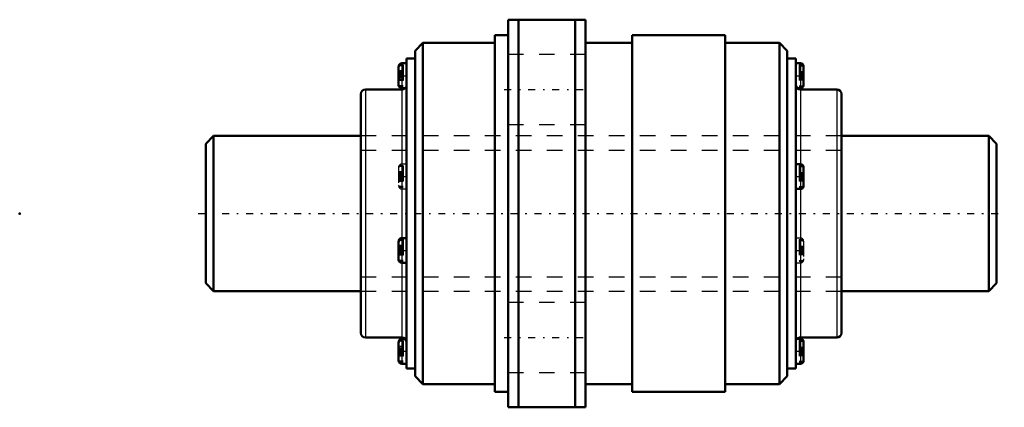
# Model space of a CAD drawing. Header units: millimetres. Extents: x -12 to 51.5, y -12.5 to 12.5.
import ezdxf

# ---------------------------------------------------------------- set-up
doc = ezdxf.new("R2010")
doc.units = ezdxf.units.MM
doc.linetypes.add('Center', pattern=[1.5, 0.45, -0.5, 0.05, -0.5])
doc.linetypes.add('Dashed', pattern=[2, 1, -1])
for name, color, linetype, lineweight in [('2d ConnectionPoints', 7, 'Continuous', 50), ('AM_0', 7, 'Continuous', 50), ('AM_4', 3, 'Continuous', 25), ('AM_5', 3, 'Continuous', 25), ('AM_7', 7, 'Center', 25), ('AM_9', 6, 'Dashed', 25)]:
    doc.layers.add(name, color=color, linetype=linetype, lineweight=lineweight)

# ---------------------------------------------------------------- blocks, each defined once
blk = doc.blocks.new('1_BLK1010_3_2ZZ_Nut_0_in_BLK1010_3_2ZZ_51LC7T_000_4')
at = {"layer": 'AM_0'}
for p, q in [((24.5, 12.5), (19.5, 12.5)), ((19.5, 12.5), (19.5, -12.5)), ((20.167, 12.5), (20.167, -12.5)), ((23.833, 12.5), (23.833, -12.5)), ((24.5, 12.5), (24.5, -12.5)), ((18.64, 11.5), (18.64, -11.5)), ((19.5, 11.5), (18.64, 11.5)), ((27.5, 11.5), (27.5, -11.5)), ((33.5, 11.5), (27.5, 11.5)), ((33.5, 11.5), (33.5, -11.5)), ((14, 11), (13.5, 10.5)), ((14, 11), (14, -11)), ((18.64, 11), (14, 11)), ((27.5, 11), (24.5, 11)), ((37, 11), (33.5, 11)), ((37.5, 10.5), (37, 11)), ((37, 11), (37, -11)), ((13.5, 10.5), (13.5, -10.5)), ((37.5, 10.5), (37.5, -10.5)), ((12.468, 9.582), (12.468, 9.533)), ((12.94, 9.687), (12.64, 9.687)), ((13.5, 10), (12.94, 10)), ((12.94, 10), (12.94, -10)), ((38.06, 10), (37.5, 10)), ((38.06, 10), (38.06, -10)), ((38.36, 9.687), (38.06, 9.687)), ((12.44, 9.487), (12.44, 8.287)), ((38.532, 9.158), (38.532, 8.975)), ((38.532, 9.039), (38.56, 9.039)), ((38.56, 9.487), (38.56, 8.287)), ((12.468, 8.725), (12.44, 8.725)), ((12.468, 8.798), (12.468, 8.615)), ((10, 7.7), (10, -7.7)), ((12.64, 8), (10.3, 8)), ((12.64, 8.087), (12.94, 8.087)), ((38.149, 8.087), (38.36, 8.087)), ((40.7, 8), (38.36, 8)), ((38.532, 8.24), (38.532, 8.191)), ((41, 7.7), (41, -7.7)), ((38.36, 3.181), (38.06, 3.181)), ((38.532, 2.653), (38.532, 2.469)), ((38.56, 2.981), (38.56, 1.781)), ((38.532, 2.533), (38.56, 2.533)), ((38.06, 1.581), (38.36, 1.581)), ((38.532, 1.734), (38.532, 1.685)), ((12.44, -1.781), (12.44, -2.981)), ((12.468, -1.685), (12.468, -1.734)), ((12.94, -1.581), (12.64, -1.581)), ((12.468, -2.469), (12.468, -2.653)), ((12.468, -2.542), (12.44, -2.542)), ((12.64, -3.181), (12.94, -3.181)), ((10.3, -8), (12.64, -8)), ((12.468, -8.191), (12.468, -8.24)), ((12.851, -8.087), (12.64, -8.087)), ((38.36, -8.087), (38.06, -8.087)), ((38.36, -8), (40.7, -8)), ((12.44, -8.287), (12.44, -9.487)), ((38.532, -8.615), (38.532, -8.798)), ((38.532, -8.734), (38.56, -8.734)), ((38.56, -8.287), (38.56, -9.487)), ((12.468, -9.048), (12.44, -9.048)), ((12.468, -8.975), (12.468, -9.158)), ((12.64, -9.687), (12.94, -9.687)), ((12.94, -10), (13.5, -10)), ((37.5, -10), (38.06, -10)), ((38.06, -9.687), (38.36, -9.687)), ((38.532, -9.533), (38.532, -9.582)), ((13.5, -10.5), (14, -11)), ((37, -11), (37.5, -10.5)), ((14, -11), (18.64, -11)), ((24.5, -11), (27.5, -11)), ((33.5, -11), (37, -11)), ((18.64, -11.5), (19.5, -11.5)), ((27.5, -11.5), (33.5, -11.5)), ((19.5, -12.5), (24.5, -12.5))]:
    blk.add_line(p, q, dxfattribs=at)
for points in [[(12.44, 9.483), (12.441, 9.503), (12.46, 9.568), (12.468, 9.582)], [(12.468, 9.533), (12.444, 9.472), (12.44, 9.434)], [(38.56, 9.132), (38.559, 9.137), (38.54, 9.154), (38.532, 9.158)], [(38.532, 8.975), (38.556, 8.958), (38.56, 8.948)], [(12.44, 8.825), (12.441, 8.82), (12.46, 8.802), (12.468, 8.798)], [(12.468, 8.615), (12.444, 8.631), (12.44, 8.641)], [(38.56, 8.339), (38.559, 8.319), (38.54, 8.255), (38.532, 8.24)], [(38.532, 8.191), (38.556, 8.252), (38.56, 8.29)], [(38.56, 2.626), (38.559, 2.632), (38.54, 2.649), (38.532, 2.653)], [(38.532, 2.469), (38.556, 2.453), (38.56, 2.443)], [(38.56, 1.833), (38.559, 1.814), (38.54, 1.749), (38.532, 1.734)], [(38.532, 1.685), (38.556, 1.747), (38.56, 1.784)], [(12.44, -1.784), (12.441, -1.764), (12.46, -1.7), (12.468, -1.685)], [(12.468, -1.734), (12.444, -1.796), (12.44, -1.833)], [(12.44, -2.443), (12.441, -2.448), (12.46, -2.465), (12.468, -2.469)], [(12.468, -2.653), (12.444, -2.636), (12.44, -2.626)], [(12.44, -8.29), (12.441, -8.27), (12.46, -8.206), (12.468, -8.191)], [(12.468, -8.24), (12.444, -8.301), (12.44, -8.339)], [(38.56, -8.641), (38.559, -8.636), (38.54, -8.619), (38.532, -8.615)], [(38.532, -8.798), (38.556, -8.815), (38.56, -8.825)], [(12.44, -8.948), (12.441, -8.953), (12.46, -8.971), (12.468, -8.975)], [(12.468, -9.158), (12.444, -9.142), (12.44, -9.132)], [(38.56, -9.434), (38.559, -9.454), (38.54, -9.518), (38.532, -9.533)], [(38.532, -9.582), (38.556, -9.521), (38.56, -9.483)]]:
    blk.add_lwpolyline(points, dxfattribs=at)
for centre, radius, start, end in [((12.64, 9.487), 0.2, 90, 156.34363), ((38.36, 9.487), 0.2, 0, 90), ((12.64, 8.287), 0.2, 180, 270), ((38.36, 8.3), 0.3, 180, 270), ((38.36, 8.287), 0.2, 358.71023, 0), ((10.3, 7.7), 0.3, 90, 180), ((12.64, 8.3), 0.3, 270, 314.6341), ((38.36, 8.287), 0.2, 270, 332.87363), ((40.7, 7.7), 0.3, 0, 90), ((38.36, 2.981), 0.2, 0, 90), ((38.36, 1.781), 0.2, 270, 332.87363), ((38.36, 1.781), 0.2, 358.71023, 0), ((12.64, -1.781), 0.2, 90, 156.34363), ((12.64, -2.981), 0.2, 180, 270), ((10.3, -7.7), 0.3, 180, 270), ((12.64, -8.287), 0.2, 90, 156.34363), ((12.64, -8.3), 0.3, 360, 90), ((38.36, -8.3), 0.3, 90, 134.6341), ((38.36, -8.287), 0.2, 0, 90), ((40.7, -7.7), 0.3, 270, 360), ((12.64, -9.487), 0.2, 180, 270), ((38.36, -9.487), 0.2, 358.71023, 0), ((38.36, -9.487), 0.2, 270, 332.87363)]:
    blk.add_arc(centre, radius, start, end, dxfattribs=at)
at = {"layer": 'AM_4'}
for p, q in [((12.64, 9.687), (12.64, 8.087)), ((38.36, 9.687), (38.36, 8.087)), ((38.532, 9.044), (38.56, 9.044)), ((12.468, 8.718), (12.44, 8.718)), ((10.3, 8), (10.3, -8)), ((12.64, 8), (12.64, -8)), ((38.36, 8), (38.36, -8)), ((40.7, 8), (40.7, -8)), ((38.532, 2.539), (38.56, 2.539)), ((12.468, -2.549), (12.44, -2.549)), ((12.64, -8.087), (12.64, -9.687)), ((38.36, -8.087), (38.36, -9.687)), ((38.532, -8.729), (38.56, -8.729)), ((12.468, -9.055), (12.44, -9.055))]:
    blk.add_line(p, q, dxfattribs=at)
at = {"layer": 'AM_7'}
for p, q in [((12.415, 8.887), (12.965, 8.887)), ((38.035, 8.887), (38.585, 8.887)), ((19.25, 8), (24.75, 8)), ((12.415, 2.381), (12.965, 2.381)), ((38.035, 2.381), (38.585, 2.381)), ((12.415, -2.381), (12.965, -2.381)), ((38.035, -2.381), (38.585, -2.381)), ((19.25, -8), (24.75, -8)), ((12.415, -8.887), (12.965, -8.887)), ((38.035, -8.887), (38.585, -8.887))]:
    blk.add_line(p, q, dxfattribs=at)
at = {"layer": 'AM_9'}
for p, q in [((24.5, 10.25), (19.5, 10.25)), ((12.74, 9.582), (12.468, 9.582)), ((12.74, 9.533), (12.468, 9.533)), ((12.74, 9.582), (12.74, 8.191)), ((38.26, 9.582), (38.532, 9.582)), ((38.26, 9.582), (38.26, 8.191)), ((38.26, 9.533), (38.532, 9.533)), ((38.532, 9.533), (38.532, 9.582)), ((12.74, 9.196), (12.44, 9.196)), ((12.74, 9.147), (12.44, 9.147)), ((12.74, 9.055), (12.44, 9.055)), ((12.44, 9.048), (12.74, 9.048)), ((12.74, 8.902), (12.44, 8.902)), ((12.464, 9.048), (12.468, 9.158)), ((12.468, 8.975), (12.464, 9.048)), ((12.74, 9.158), (12.468, 9.158)), ((12.74, 8.975), (12.468, 8.975)), ((38.26, 9.158), (38.532, 9.158)), ((38.26, 9.157), (38.56, 9.157)), ((38.26, 9.108), (38.56, 9.108)), ((38.26, 9.044), (38.532, 9.044)), ((38.26, 9.039), (38.532, 9.039)), ((38.26, 8.975), (38.532, 8.975)), ((38.26, 8.912), (38.56, 8.912)), ((12.74, 8.871), (12.44, 8.871)), ((12.74, 8.626), (12.44, 8.626)), ((12.74, 8.577), (12.44, 8.577)), ((12.444, 8.301), (12.44, 8.339)), ((12.468, 8.24), (12.444, 8.301)), ((12.74, 8.798), (12.468, 8.798)), ((12.74, 8.725), (12.468, 8.725)), ((12.74, 8.718), (12.468, 8.718)), ((12.74, 8.615), (12.468, 8.615)), ((38.26, 8.861), (38.56, 8.861)), ((38.26, 8.798), (38.532, 8.798)), ((38.56, 8.734), (38.26, 8.734)), ((38.26, 8.729), (38.56, 8.729)), ((38.26, 8.665), (38.56, 8.665)), ((38.26, 8.616), (38.56, 8.616)), ((38.26, 8.615), (38.532, 8.615)), ((38.536, 8.734), (38.532, 8.798)), ((38.532, 8.615), (38.536, 8.734)), ((12.74, 8.24), (12.468, 8.24)), ((12.468, 8.191), (12.468, 8.24)), ((12.74, 8.191), (12.468, 8.191)), ((38.06, 8.087), (38.149, 8.087)), ((38.26, 8.24), (38.532, 8.24)), ((38.26, 8.191), (38.532, 8.191)), ((19.5, 5.75), (24.5, 5.75)), ((41, 5), (10, 5)), ((12.94, 3.181), (12.64, 3.181)), ((12.44, 2.981), (12.44, 1.781)), ((12.74, 2.691), (12.44, 2.691)), ((12.74, 2.641), (12.44, 2.641)), ((12.74, 2.549), (12.44, 2.549)), ((12.44, 2.542), (12.74, 2.542)), ((12.74, 3.077), (12.468, 3.077)), ((12.468, 3.077), (12.468, 3.028)), ((12.74, 3.028), (12.468, 3.028)), ((12.74, 2.653), (12.468, 2.653)), ((12.468, 2.469), (12.468, 2.653)), ((12.74, 3.077), (12.74, 1.685)), ((38.26, 3.077), (38.532, 3.077)), ((38.26, 3.077), (38.26, 1.685)), ((38.26, 3.028), (38.532, 3.028)), ((38.26, 2.653), (38.532, 2.653)), ((38.26, 2.652), (38.56, 2.652)), ((38.26, 2.603), (38.56, 2.603)), ((38.532, 3.028), (38.532, 3.077)), ((12.74, 2.397), (12.44, 2.397)), ((12.74, 2.366), (12.44, 2.366)), ((12.74, 2.22), (12.44, 2.22)), ((12.74, 2.213), (12.44, 2.213)), ((12.74, 2.121), (12.44, 2.121)), ((12.74, 2.072), (12.44, 2.072)), ((12.74, 2.469), (12.468, 2.469)), ((12.74, 2.293), (12.468, 2.293)), ((12.468, 2.293), (12.468, 2.109)), ((12.74, 2.109), (12.468, 2.109)), ((38.26, 2.539), (38.532, 2.539)), ((38.26, 2.533), (38.532, 2.533)), ((38.26, 2.469), (38.532, 2.469)), ((38.26, 2.407), (38.56, 2.407)), ((38.26, 2.355), (38.56, 2.355)), ((38.26, 2.293), (38.532, 2.293)), ((38.56, 2.229), (38.26, 2.229)), ((38.26, 2.223), (38.56, 2.223)), ((38.26, 2.159), (38.56, 2.159)), ((38.26, 2.11), (38.56, 2.11)), ((38.26, 2.109), (38.532, 2.109)), ((38.536, 2.229), (38.532, 2.293)), ((38.532, 2.109), (38.536, 2.229)), ((12.74, 1.734), (12.468, 1.734)), ((12.468, 1.685), (12.468, 1.734)), ((12.74, 1.685), (12.468, 1.685)), ((12.64, 1.581), (12.94, 1.581)), ((38.26, 1.734), (38.532, 1.734)), ((38.26, 1.685), (38.532, 1.685)), ((12.74, -1.685), (12.468, -1.685)), ((12.74, -1.734), (12.468, -1.734)), ((12.74, -1.685), (12.74, -3.077)), ((38.36, -1.581), (38.06, -1.581)), ((38.26, -1.685), (38.532, -1.685)), ((38.26, -1.685), (38.26, -3.077)), ((38.26, -1.734), (38.532, -1.734)), ((38.532, -1.734), (38.532, -1.685)), ((38.56, -1.781), (38.56, -2.981)), ((12.74, -2.072), (12.44, -2.072)), ((12.74, -2.121), (12.44, -2.121)), ((12.74, -2.213), (12.44, -2.213)), ((12.44, -2.22), (12.74, -2.22)), ((12.74, -2.366), (12.44, -2.366)), ((12.74, -2.397), (12.44, -2.397)), ((12.464, -2.22), (12.468, -2.109)), ((12.468, -2.293), (12.464, -2.22)), ((12.74, -2.109), (12.468, -2.109)), ((12.74, -2.293), (12.468, -2.293)), ((12.74, -2.469), (12.468, -2.469)), ((38.26, -2.109), (38.532, -2.109)), ((38.26, -2.11), (38.56, -2.11)), ((38.26, -2.159), (38.56, -2.159)), ((38.26, -2.223), (38.56, -2.223)), ((38.26, -2.229), (38.56, -2.229)), ((38.26, -2.293), (38.532, -2.293)), ((38.26, -2.355), (38.56, -2.355)), ((38.26, -2.407), (38.56, -2.407)), ((38.26, -2.469), (38.532, -2.469)), ((38.56, -2.533), (38.26, -2.533)), ((38.26, -2.539), (38.56, -2.539)), ((38.532, -2.109), (38.532, -2.293)), ((38.532, -2.653), (38.532, -2.469)), ((12.74, -2.641), (12.44, -2.641)), ((12.74, -2.691), (12.44, -2.691)), ((12.444, -2.966), (12.44, -2.929)), ((12.468, -3.028), (12.444, -2.966)), ((12.74, -2.542), (12.468, -2.542)), ((12.74, -2.549), (12.468, -2.549)), ((12.74, -2.653), (12.468, -2.653)), ((12.74, -3.028), (12.468, -3.028)), ((12.468, -3.077), (12.468, -3.028)), ((12.74, -3.077), (12.468, -3.077)), ((38.26, -2.603), (38.56, -2.603)), ((38.26, -2.652), (38.56, -2.652)), ((38.26, -2.653), (38.532, -2.653)), ((38.26, -3.028), (38.532, -3.028)), ((38.26, -3.077), (38.532, -3.077)), ((38.532, -3.028), (38.532, -3.077)), ((38.06, -3.181), (38.36, -3.181)), ((10, -5), (41, -5)), ((24.5, -5.75), (19.5, -5.75)), ((12.74, -8.191), (12.468, -8.191)), ((12.74, -8.24), (12.468, -8.24)), ((12.74, -8.191), (12.74, -9.582)), ((12.94, -8.087), (12.851, -8.087)), ((38.26, -8.191), (38.532, -8.191)), ((38.26, -8.191), (38.26, -9.582)), ((38.26, -8.24), (38.532, -8.24)), ((38.532, -8.24), (38.532, -8.191)), ((12.74, -8.577), (12.44, -8.577)), ((12.74, -8.626), (12.44, -8.626)), ((12.74, -8.718), (12.44, -8.718)), ((12.44, -8.725), (12.74, -8.725)), ((12.74, -8.871), (12.44, -8.871)), ((12.464, -8.725), (12.468, -8.615)), ((12.468, -8.798), (12.464, -8.725)), ((12.74, -8.615), (12.468, -8.615)), ((12.74, -8.798), (12.468, -8.798)), ((38.26, -8.615), (38.532, -8.615)), ((38.26, -8.616), (38.56, -8.616)), ((38.26, -8.665), (38.56, -8.665)), ((38.26, -8.729), (38.532, -8.729)), ((38.26, -8.734), (38.532, -8.734)), ((38.26, -8.798), (38.532, -8.798)), ((38.26, -8.861), (38.56, -8.861)), ((12.74, -8.902), (12.44, -8.902)), ((12.74, -9.147), (12.44, -9.147)), ((12.74, -9.196), (12.44, -9.196)), ((12.444, -9.472), (12.44, -9.434)), ((12.449, -9.493), (12.444, -9.472)), ((12.468, -9.533), (12.449, -9.493)), ((12.74, -8.975), (12.468, -8.975)), ((12.74, -9.048), (12.468, -9.048)), ((12.74, -9.055), (12.468, -9.055)), ((12.74, -9.158), (12.468, -9.158)), ((38.26, -8.912), (38.56, -8.912)), ((38.26, -8.975), (38.532, -8.975)), ((38.56, -9.039), (38.26, -9.039)), ((38.26, -9.044), (38.56, -9.044)), ((38.26, -9.108), (38.56, -9.108)), ((38.26, -9.157), (38.56, -9.157)), ((38.26, -9.158), (38.532, -9.158)), ((38.536, -9.039), (38.532, -8.975)), ((38.532, -9.158), (38.536, -9.039)), ((12.74, -9.533), (12.468, -9.533)), ((12.468, -9.582), (12.468, -9.533)), ((12.74, -9.582), (12.468, -9.582)), ((38.26, -9.533), (38.532, -9.533)), ((38.26, -9.582), (38.532, -9.582)), ((19.5, -10.25), (24.5, -10.25))]:
    blk.add_line(p, q, dxfattribs=at)
for points in [[(38.548, 9.502), (38.54, 9.518), (38.532, 9.533)], [(12.468, 9.158), (12.444, 9.142), (12.44, 9.132)], [(12.44, 8.948), (12.441, 8.953), (12.46, 8.971), (12.468, 8.975)], [(38.56, 9.434), (38.559, 9.454), (38.548, 9.502)], [(38.532, 8.798), (38.556, 8.815), (38.56, 8.825)], [(38.56, 8.641), (38.559, 8.636), (38.54, 8.619), (38.532, 8.615)], [(12.44, 2.978), (12.441, 2.998), (12.46, 3.062), (12.468, 3.077)], [(12.468, 3.028), (12.444, 2.966), (12.44, 2.929)], [(12.468, 2.653), (12.444, 2.636), (12.44, 2.626)], [(38.548, 2.997), (38.54, 3.013), (38.532, 3.028)], [(38.56, 2.929), (38.559, 2.949), (38.548, 2.997)], [(12.44, 2.443), (12.441, 2.448), (12.46, 2.465), (12.468, 2.469)], [(12.44, 2.32), (12.441, 2.314), (12.46, 2.297), (12.468, 2.293)], [(12.468, 2.109), (12.444, 2.126), (12.44, 2.136)], [(38.532, 2.293), (38.556, 2.31), (38.56, 2.32)], [(38.56, 2.136), (38.559, 2.131), (38.54, 2.113), (38.532, 2.109)], [(12.468, 1.734), (12.444, 1.796), (12.44, 1.833)], [(38.56, -1.833), (38.559, -1.814), (38.54, -1.749), (38.532, -1.734)], [(12.468, -2.109), (12.444, -2.126), (12.44, -2.136)], [(12.44, -2.32), (12.441, -2.314), (12.46, -2.297), (12.468, -2.293)], [(38.56, -2.136), (38.559, -2.131), (38.54, -2.113), (38.532, -2.109)], [(38.532, -2.293), (38.556, -2.31), (38.56, -2.32)], [(38.532, -2.469), (38.556, -2.453), (38.56, -2.443)], [(38.56, -2.626), (38.559, -2.632), (38.54, -2.649), (38.532, -2.653)], [(38.56, -2.929), (38.559, -2.949), (38.54, -3.013), (38.532, -3.028)], [(38.532, -3.077), (38.556, -3.015), (38.56, -2.978)], [(38.548, -8.271), (38.54, -8.255), (38.532, -8.24)], [(12.468, -8.615), (12.444, -8.631), (12.44, -8.641)], [(12.44, -8.825), (12.441, -8.82), (12.46, -8.802), (12.468, -8.798)], [(38.56, -8.339), (38.559, -8.319), (38.548, -8.271)], [(38.532, -8.975), (38.556, -8.958), (38.56, -8.948)], [(38.56, -9.132), (38.559, -9.137), (38.54, -9.154), (38.532, -9.158)]]:
    blk.add_lwpolyline(points, dxfattribs=at)
for centre, radius, start, end in [((12.64, 8.3), 0.3, 314.6341, 360), ((12.64, 2.981), 0.2, 90, 156.34363), ((12.64, 1.781), 0.2, 180, 270), ((38.36, -1.781), 0.2, 0, 90), ((38.36, -2.981), 0.2, 270, 332.87363), ((38.36, -2.981), 0.2, 358.71023, 0), ((38.36, -8.3), 0.3, 134.6341, 180)]:
    blk.add_arc(centre, radius, start, end, dxfattribs=at)
blk = doc.blocks.new('2_BLK1010_3_20ZZ0_Shaft_0_in_BLK1010_3_2ZZ_51LC7T_000_4')
at = {"layer": 'AM_0'}
for p, q in [((0.5, 5), (0, 4.5)), ((0, 4.5), (0, -4.5)), ((10, 5), (0.5, 5)), ((0.5, 5), (0.5, -5)), ((50.5, 5), (41, 5)), ((51, 4.5), (50.5, 5)), ((50.5, 5), (50.5, -5)), ((51, 4.5), (51, -4.5)), ((0, -4.5), (0.5, -5)), ((0.5, -5), (10, -5)), ((41, -5), (50.5, -5)), ((50.5, -5), (51, -4.5))]:
    blk.add_line(p, q, dxfattribs=at)
at = {"layer": 'AM_5', "linetype": 'Dashed'}
for p, q in [((10, 4.08), (41, 4.08)), ((10, -4.08), (41, -4.08))]:
    blk.add_line(p, q, dxfattribs=at)
at = {"layer": 'AM_7'}
blk.add_line((-0.5, 0), (51.5, 0), dxfattribs=at)
at = {"layer": 'AM_9'}
for p, q in [((41, 5), (10, 5)), ((10, -5), (41, -5))]:
    blk.add_line(p, q, dxfattribs=at)

msp = doc.modelspace()

# ---------------------------------------------------------------- linework, layer by layer
at = {"layer": '2d ConnectionPoints'}
for p in [(-12, 0), (0, 0), (51, 0)]:
    msp.add_point(p, dxfattribs=at)

# ---------------------------------------------------------------- block references
for name in ['1_BLK1010_3_2ZZ_Nut_0_in_BLK1010_3_2ZZ_51LC7T_000_4', '2_BLK1010_3_20ZZ0_Shaft_0_in_BLK1010_3_2ZZ_51LC7T_000_4']:
    msp.add_blockref(name, (0, 0))

doc.saveas('drawing.dxf')
